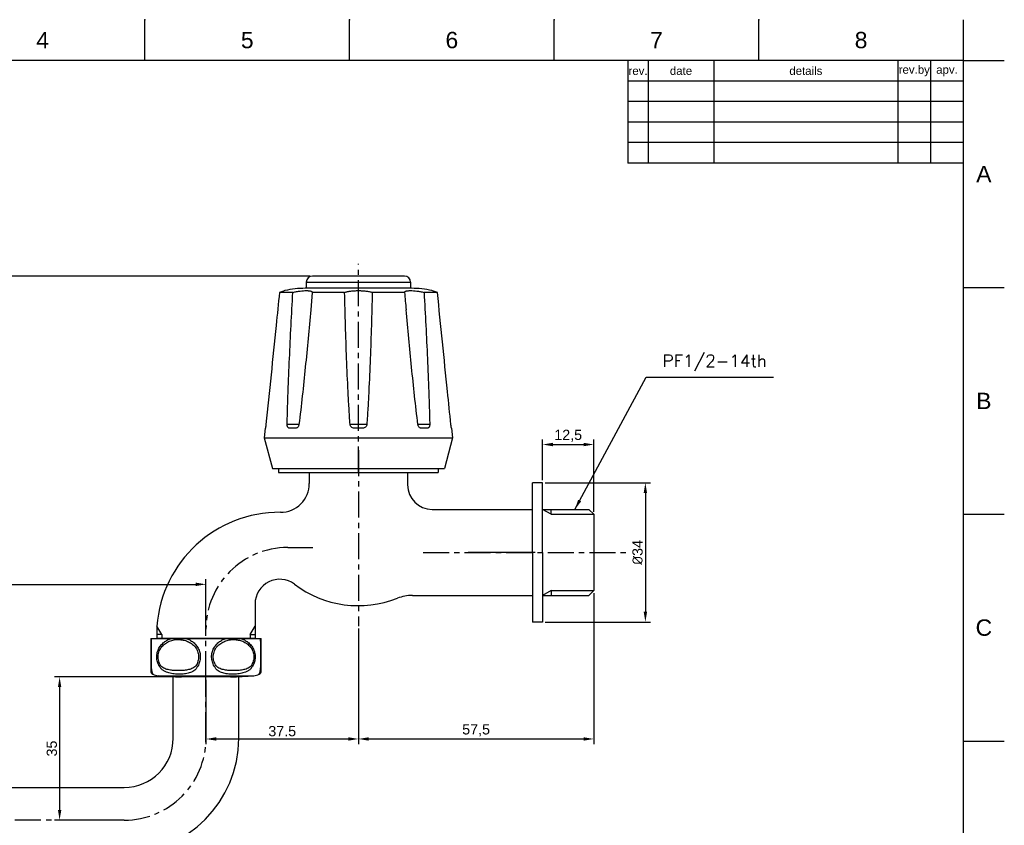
# Model space of a CAD drawing. Header units: millimetres. Extents: x 2354 to 4464, y 361 to 1407.
# Tile 6 of 8: x 2534 to 2774, y 1210 to 1407. Entities that reach past the tile are written whole.
import ezdxf

# ---------------------------------------------------------------- set-up
doc = ezdxf.new("R2010")
doc.units = ezdxf.units.MM
doc.header["$LTSCALE"] = 0.1
doc.linetypes.add('CENTERX2', pattern=[101.6, 63.5, -12.7, 12.7, -12.7])
for name, color, linetype in [('02___PRT_ALL_AXES', 7, 'Continuous'), ('03___PRT_ALL_CURVES', 7, 'Continuous'), ('CENTER', 1, 'CENTERX2'), ('DIM', 3, 'Continuous'), ('FORM', 7, 'Continuous'), ('TEXT', 2, 'Continuous')]:
    doc.layers.add(name, color=color, linetype=linetype)
doc.styles.add('CADSG', font='romans.shx', dxfattribs={"bigfont": 'whgtxt.shx'})
doc.styles.get("Standard").update_dxf_attribs({"font": 'arial_0.ttf'})
doc.dimstyles.new('ISO-25', dxfattribs={"dimtxt": 2.5, "dimasz": 2.5, "dimexe": 1.25, "dimexo": 0.625, "dimtad": 1, "dimtxsty": 'Standard', "dimcen": 2.5, "dimadec": 0, "dimazin": 0, "dimtfac": 1, "dimtmove": 0, "dimatfit": 3, "dimfxl": 1, "dimarcsym": 0})

# ---------------------------------------------------------------- blocks, each defined once
blk = doc.blocks.new('*D182')
at = {"layer": 'Defpoints', "color": 0, "transparency": 16777216}
for p in [(2420.3, 1344.15), (2605.13, 1344.15), (2431.12, 1171.25)]:
    blk.add_point(p, dxfattribs=at)
at = {"layer": 'DIM', "color": 0, "lineweight": -2, "transparency": 16777216}
for p, q in [((2604.5, 1344.15), (2419.05, 1344.15)), ((2420.3, 1173.75), (2420.3, 1341.65)), ((2430.49, 1171.25), (2419.05, 1171.25))]:
    blk.add_line(p, q, dxfattribs=at)
at = {"layer": 'DIM', "color": 0, "transparency": 16777216}
for points in [[(2419.89, 1341.65), (2420.72, 1341.65), (2420.3, 1344.15)], [(2419.89, 1173.75), (2420.72, 1173.75), (2420.3, 1171.25)]]:
    blk.add_solid(points, dxfattribs=at)
at = {"layer": 'DIM', "color": 0, "transparency": 16777216, "insert": (2418.4, 1257.7), "char_height": 2.5, "attachment_point": 5, "rotation": 90}
blk.add_mtext('173', dxfattribs=at)
blk = doc.blocks.new('*D183')
at = {"layer": 'Defpoints', "color": 0, "transparency": 16777216}
for p in [(2579.12, 1268.85), (2579.12, 1255.65), (2439.12, 1191.25)]:
    blk.add_point(p, dxfattribs=at)
at = {"layer": 'DIM', "color": 0, "lineweight": -2, "transparency": 16777216}
for p, q in [((2439.12, 1191.87), (2439.12, 1270.1)), ((2441.62, 1268.85), (2576.62, 1268.85)), ((2579.12, 1256.27), (2579.12, 1270.1))]:
    blk.add_line(p, q, dxfattribs=at)
at = {"layer": 'DIM', "color": 0, "transparency": 16777216}
for points in [[(2441.62, 1269.27), (2441.62, 1268.44), (2439.12, 1268.85)], [(2576.62, 1269.27), (2576.62, 1268.44), (2579.12, 1268.85)]]:
    blk.add_solid(points, dxfattribs=at)
at = {"layer": 'DIM', "color": 0, "transparency": 16777216, "insert": (2509.12, 1270.75), "char_height": 2.5, "attachment_point": 5}
blk.add_mtext('140', dxfattribs=at)
blk = doc.blocks.new('*D184')
at = {"layer": 'Defpoints', "color": 0, "transparency": 16777216}
for p in [(2616.38, 1258.66), (2579.12, 1246.15), (2616.38, 1231.08)]:
    blk.add_point(p, dxfattribs=at)
at = {"layer": 'DIM', "color": 0, "lineweight": -2, "transparency": 16777216}
for p, q in [((2616.38, 1258.03), (2616.38, 1229.83)), ((2579.12, 1245.52), (2579.12, 1229.83)), ((2581.62, 1231.08), (2613.88, 1231.08))]:
    blk.add_line(p, q, dxfattribs=at)
at = {"layer": 'DIM', "color": 0, "transparency": 16777216}
for points in [[(2581.62, 1231.5), (2581.62, 1230.67), (2579.12, 1231.08)], [(2613.88, 1231.5), (2613.88, 1230.67), (2616.38, 1231.08)]]:
    blk.add_solid(points, dxfattribs=at)
at = {"layer": 'DIM', "color": 0, "transparency": 16777216, "insert": (2597.75, 1232.98), "char_height": 2.5, "attachment_point": 5}
blk.add_mtext('37.5', dxfattribs=at)
blk = doc.blocks.new('*D185')
at = {"layer": 'Defpoints', "color": 0, "transparency": 16777216}
for p in [(2673.88, 1267.34), (2616.38, 1258.66), (2673.88, 1231.08)]:
    blk.add_point(p, dxfattribs=at)
at = {"layer": 'DIM', "color": 0, "lineweight": -2, "transparency": 16777216}
for p, q in [((2673.88, 1266.71), (2673.88, 1229.83)), ((2616.38, 1258.03), (2616.38, 1229.83)), ((2618.88, 1231.08), (2671.38, 1231.08))]:
    blk.add_line(p, q, dxfattribs=at)
at = {"layer": 'DIM', "color": 0, "transparency": 16777216}
for points in [[(2618.88, 1231.5), (2618.88, 1230.67), (2616.38, 1231.08)], [(2671.38, 1231.5), (2671.38, 1230.67), (2673.88, 1231.08)]]:
    blk.add_solid(points, dxfattribs=at)
at = {"layer": 'DIM', "color": 0, "transparency": 16777216, "insert": (2645.13, 1233.2), "char_height": 2.5, "attachment_point": 5}
blk.add_mtext('57,5', dxfattribs=at)
blk = doc.blocks.new('*D186')
at = {"layer": 'Defpoints', "color": 0, "transparency": 16777216}
for p in [(2661.38, 1293.65), (2661.38, 1259.65), (2686.49, 1259.65)]:
    blk.add_point(p, dxfattribs=at)
at = {"layer": 'DIM', "color": 0, "lineweight": -2, "transparency": 16777216}
for p, q in [((2662, 1293.65), (2687.74, 1293.65)), ((2686.49, 1291.15), (2686.49, 1262.15)), ((2662, 1259.65), (2687.74, 1259.65))]:
    blk.add_line(p, q, dxfattribs=at)
at = {"layer": 'DIM', "color": 0, "transparency": 16777216}
for points in [[(2686.08, 1291.15), (2686.91, 1291.15), (2686.49, 1293.65)], [(2686.08, 1262.15), (2686.91, 1262.15), (2686.49, 1259.65)]]:
    blk.add_solid(points, dxfattribs=at)
at = {"layer": 'DIM', "color": 0, "transparency": 16777216, "insert": (2684.59, 1276.65), "char_height": 2.5, "attachment_point": 5, "rotation": 90}
blk.add_mtext('{\\fISOCPEUR|b0|i0|c0|p34;%%C}34', dxfattribs=at)
blk = doc.blocks.new('*D187')
at = {"layer": 'Defpoints', "color": 0, "transparency": 16777216}
for p in [(2673.88, 1303), (2661.38, 1293.65), (2673.88, 1285.96)]:
    blk.add_point(p, dxfattribs=at)
at = {"layer": 'DIM', "color": 0, "lineweight": -2, "transparency": 16777216}
for p, q in [((2661.38, 1294.27), (2661.38, 1304.25)), ((2673.88, 1286.58), (2673.88, 1304.25)), ((2663.88, 1303), (2671.38, 1303))]:
    blk.add_line(p, q, dxfattribs=at)
at = {"layer": 'DIM', "color": 0, "transparency": 16777216}
for points in [[(2663.88, 1303.42), (2663.88, 1302.58), (2661.38, 1303)], [(2671.38, 1303.42), (2671.38, 1302.58), (2673.88, 1303)]]:
    blk.add_solid(points, dxfattribs=at)
at = {"layer": 'DIM', "color": 0, "transparency": 16777216, "insert": (2667.63, 1305.13), "char_height": 2.5, "attachment_point": 5}
blk.add_mtext('12,5', dxfattribs=at)
blk = doc.blocks.new('*D188')
at = {"layer": 'Defpoints', "color": 0, "transparency": 16777216}
for p in [(2579.12, 1246.25), (2543.35, 1211.25), (2559.12, 1211.25)]:
    blk.add_point(p, dxfattribs=at)
at = {"layer": 'DIM', "color": 0, "lineweight": -2, "transparency": 16777216}
for p, q in [((2578.49, 1246.25), (2542.1, 1246.25)), ((2543.35, 1243.75), (2543.35, 1213.75)), ((2558.49, 1211.25), (2542.1, 1211.25))]:
    blk.add_line(p, q, dxfattribs=at)
at = {"layer": 'DIM', "color": 0, "transparency": 16777216}
for points in [[(2542.94, 1243.75), (2543.77, 1243.75), (2543.35, 1246.25)], [(2542.94, 1213.75), (2543.77, 1213.75), (2543.35, 1211.25)]]:
    blk.add_solid(points, dxfattribs=at)
at = {"layer": 'DIM', "color": 0, "transparency": 16777216, "insert": (2541.45, 1228.75), "char_height": 2.5, "attachment_point": 5, "rotation": 90}
blk.add_mtext('35', dxfattribs=at)

msp = doc.modelspace()

# ---------------------------------------------------------------- linework, layer by layer
for p, q in [((2564.203, 1396.754), (2564.203, 1406.754)), ((2614.203, 1396.754), (2614.203, 1406.754)), ((2664.203, 1396.754), (2664.203, 1406.754)), ((2714.203, 1396.754), (2714.203, 1406.754)), ((2764.203, 1396.754), (2764.203, 1406.754)), ((2764.203, 1396.754), (2364.203, 1396.754)), ((2764.203, 1119.754), (2764.203, 1396.754)), ((2764.203, 1396.754), (2774.203, 1396.754)), ((2764.203, 1341.354), (2774.203, 1341.354)), ((2604.375, 1296.147), (2604.375, 1293.462)), ((2628.375, 1296.147), (2628.375, 1293.147)), ((2658.875, 1276.647), (2658.875, 1293.647)), ((2661.375, 1276.647), (2661.375, 1293.647)), ((2634.375, 1287.147), (2658.875, 1287.147)), ((2663.436, 1285.957), (2661.375, 1287.147)), ((2661.375, 1287.147), (2672.685, 1287.147)), ((2663.436, 1285.957), (2663.436, 1287.147)), ((2663.436, 1285.957), (2673.875, 1285.957)), ((2672.685, 1287.147), (2673.875, 1285.957)), ((2673.875, 1285.957), (2673.875, 1267.337)), ((2764.203, 1285.954), (2774.203, 1285.954)), ((2658.875, 1276.647), (2658.875, 1259.647)), ((2661.375, 1276.647), (2661.375, 1259.647)), ((2629.557, 1266.147), (2658.875, 1266.147)), ((2663.436, 1267.337), (2661.375, 1266.147)), ((2661.375, 1266.147), (2672.685, 1266.147)), ((2663.436, 1267.337), (2673.875, 1267.337)), ((2663.436, 1267.337), (2663.436, 1266.147)), ((2672.685, 1266.147), (2673.875, 1267.337)), ((2591.12, 1264.089), (2591.12, 1255.647)), ((2567.12, 1258.647), (2567.12, 1255.647)), ((2568.31, 1256.586), (2567.12, 1258.647)), ((2589.93, 1256.586), (2591.12, 1258.647)), ((2568.31, 1256.586), (2567.12, 1256.586)), ((2568.31, 1256.586), (2568.31, 1255.647)), ((2589.93, 1256.586), (2589.93, 1255.647)), ((2589.93, 1256.586), (2591.12, 1256.586)), ((2591.12, 1255.647), (2567.12, 1255.647)), ((2764.203, 1230.554), (2774.203, 1230.554))]:
    msp.add_line(p, q)
at = {"color": 7, "linetype": 'Continuous'}
for p, q in [((2629.375, 1341.147), (2603.375, 1341.147)), ((2565.62, 1255.36), (2565.62, 1247.777)), ((2565.66, 1255.647), (2592.579, 1255.647)), ((2592.62, 1247.777), (2592.62, 1255.36)), ((2565.72, 1249.238), (2565.724, 1248.941)), ((2565.724, 1248.941), (2565.727, 1248.662)), ((2592.512, 1248.662), (2592.515, 1248.935)), ((2567.414, 1246.522), (2590.825, 1246.522)), ((2587.12, 1246.245), (2571.12, 1246.245)), ((2571.12, 1231.245), (2571.12, 1246.245)), ((2585.12, 1246.245), (2573.12, 1246.245)), ((2587.12, 1231.245), (2587.12, 1246.245)), ((2459.12, 1219.245), (2559.12, 1219.245))]:
    msp.add_line(p, q, dxfattribs=at)
at = {"ltscale": 5}
for p, q in [((2661.375, 1293.647), (2658.875, 1293.647)), ((2661.375, 1259.647), (2658.875, 1259.647))]:
    msp.add_line(p, q, dxfattribs=at)
at = {"color": 7, "linetype": 'Continuous'}
for centre, radius, start, end in [((2603.375, 1318.894), 22.253, 90, 102.87949), ((2629.375, 1318.894), 22.253, 77.12051, 90), ((2566.62, 1255.36), 1, 163.3261, 180), ((2648.563, 1252.953), 82.835, 178.1367, 178.41404), ((2505.827, 1252.844), 86.685, 1.55932, 1.85273), ((2591.62, 1255.36), 1, 0, 16.67379), ((2566.62, 1247.777), 1, 180, 240.42688), ((2567.607, 1249.516), 3, 240.42688, 266.32259), ((2579.12, 1428.647), 182.5, 266.32259, 268.11596), ((2579.12, 1428.647), 182.5, 271.88404, 273.67741), ((2590.632, 1249.516), 3, 273.67741, 299.57312), ((2591.62, 1247.777), 1, 299.57312, 0), ((2559.12, 1231.245), 28, 270, 0), ((2559.12, 1231.245), 12, 270, 0)]:
    msp.add_arc(centre, radius, start, end, dxfattribs=at)
for centre, radius, start, end in [((2597.375, 1293.462), 7, 269.60403, 0), ((2634.375, 1293.147), 6, 180, 270), ((2597.177, 1256.315), 30.148, 89.71479, 175.56333), ((2597.12, 1264.089), 6, 53.00532, 180), ((2616.375, 1289.647), 26, 233.00532, 291.47842), ((2629.557, 1256.147), 10, 90, 111.47842)]:
    msp.add_arc(centre, radius, start, end)
for points, knots in [([(2565.76, 1255.246), (2565.738, 1254.423), (2565.706, 1252.421), (2565.708, 1250.418), (2565.72, 1249.238)], [0, 0, 0, 0, 0.4108231, 1, 1, 1, 1]), ([(2567.867, 1248.662), (2567.657, 1248.97), (2567.308, 1249.649), (2567.058, 1250.772), (2567.113, 1251.929), (2567.464, 1253.019), (2568.06, 1253.963), (2568.832, 1254.723), (2569.72, 1255.29), (2570.364, 1255.548), (2570.691, 1255.647)], [0, 0, 0, 0, 0.1270629, 0.2570966, 0.3880143, 0.5172096, 0.6429835, 0.7649776, 0.8837213, 1, 1, 1, 1]), ([(2568.116, 1248.947), (2567.877, 1249.287), (2567.496, 1250.058), (2567.339, 1251.343), (2567.627, 1252.6), (2568.286, 1253.664), (2569.186, 1254.464), (2570.547, 1255.173), (2571.696, 1255.368), (2572.442, 1255.359)], [0, 0, 0, 0, 0.129833, 0.2632813, 0.3960338, 0.5243722, 0.6476967, 0.7672833, 1, 1, 1, 1]), ([(2572.442, 1255.359), (2572.416, 1255.384), (2572.318, 1255.481), (2572.22, 1255.577), (2572.146, 1255.647)], [0, 0, 0, 0, 0.2597354, 1, 1, 1, 1]), ([(2572.442, 1255.359), (2572.809, 1255.355), (2573.548, 1255.28), (2574.624, 1254.959), (2575.632, 1254.407), (2576.503, 1253.601), (2577.134, 1252.54), (2577.4, 1251.299), (2577.235, 1250.038), (2576.858, 1249.281), (2576.623, 1248.947)], [0, 0, 0, 0, 0.1162636, 0.2335866, 0.3532043, 0.4766051, 0.6049657, 0.7375393, 0.8705742, 1, 1, 1, 1]), ([(2574.201, 1255.647), (2574.524, 1255.548), (2575.16, 1255.29), (2576.035, 1254.722), (2576.793, 1253.961), (2577.376, 1253.015), (2577.718, 1251.927), (2577.771, 1250.772), (2577.527, 1249.65), (2577.185, 1248.971), (2576.98, 1248.662)], [0, 0, 0, 0, 0.1157433, 0.2337993, 0.3553114, 0.4810596, 0.6107152, 0.7423073, 0.872858, 1, 1, 1, 1]), ([(2581.259, 1248.662), (2581.053, 1248.971), (2580.711, 1249.651), (2580.468, 1250.774), (2580.522, 1251.929), (2580.865, 1253.018), (2581.448, 1253.963), (2582.206, 1254.724), (2583.082, 1255.292), (2583.719, 1255.548), (2584.042, 1255.647)], [0, 0, 0, 0, 0.1271975, 0.2578149, 0.3894469, 0.5190814, 0.6447875, 0.7662607, 0.8842838, 1, 1, 1, 1]), ([(2581.616, 1248.947), (2581.378, 1249.286), (2580.997, 1250.056), (2580.839, 1251.337), (2581.124, 1252.592), (2581.779, 1253.655), (2582.675, 1254.456), (2583.704, 1254.996), (2584.8, 1255.301), (2585.55, 1255.362), (2585.922, 1255.359)], [0, 0, 0, 0, 0.1296714, 0.2629538, 0.3955599, 0.5237786, 0.6469946, 0.7664686, 0.8837267, 1, 1, 1, 1]), ([(2585.922, 1255.359), (2586.29, 1255.357), (2586.845, 1255.301), (2587.565, 1255.126), (2588.274, 1254.876), (2589.121, 1254.415), (2589.996, 1253.609), (2590.631, 1252.548), (2590.9, 1251.305), (2590.736, 1250.041), (2590.358, 1249.282), (2590.123, 1248.947)], [0, 0, 0, 0, 0.1162577, 0.1747856, 0.233706, 0.3532891, 0.4766465, 0.6049689, 0.7375273, 0.8705684, 1, 1, 1, 1]), ([(2587.548, 1255.647), (2587.874, 1255.548), (2588.519, 1255.29), (2589.407, 1254.723), (2590.18, 1253.962), (2590.775, 1253.018), (2591.126, 1251.928), (2591.181, 1250.771), (2590.931, 1249.648), (2590.582, 1248.97), (2590.372, 1248.662)], [0, 0, 0, 0, 0.1163218, 0.2350908, 0.3571152, 0.4829217, 0.6121335, 0.7430141, 0.8729873, 1, 1, 1, 1]), ([(2592.515, 1248.935), (2592.53, 1250.146), (2592.534, 1252.236), (2592.504, 1254.325), (2592.48, 1255.203)], [0, 0, 0, 0, 0.5797325, 1, 1, 1, 1]), ([(2592.62, 1255.261), (2592.62, 1255.33), (2592.6, 1255.467), (2592.54, 1255.592), (2592.502, 1255.647)], [0, 0, 0, 0, 0.5082748, 1, 1, 1, 1]), ([(2576.623, 1248.947), (2576.508, 1248.785), (2576.21, 1248.518), (2575.693, 1248.253), (2575.152, 1248.072), (2574.42, 1247.908), (2573.489, 1247.801), (2572.369, 1247.765), (2571.25, 1247.801), (2570.319, 1247.908), (2569.586, 1248.072), (2569.046, 1248.253), (2568.529, 1248.518), (2568.231, 1248.785), (2568.116, 1248.947)], [0, 0, 0, 0, 0.0654984, 0.1288623, 0.191307, 0.2533156, 0.3767636, 0.5000175, 0.6232712, 0.7467184, 0.808727, 0.8711671, 0.9345235, 1, 1, 1, 1]), ([(2590.123, 1248.947), (2590.009, 1248.785), (2589.71, 1248.518), (2589.193, 1248.253), (2588.653, 1248.072), (2587.92, 1247.908), (2586.989, 1247.801), (2585.87, 1247.765), (2584.75, 1247.801), (2583.82, 1247.907), (2583.087, 1248.072), (2582.546, 1248.253), (2582.029, 1248.518), (2581.731, 1248.785), (2581.616, 1248.947)], [0, 0, 0, 0, 0.0654894, 0.12885, 0.1912889, 0.2532938, 0.3767351, 0.4999828, 0.6232304, 0.7466716, 0.8086768, 0.8711176, 0.934473, 1, 1, 1, 1]), ([(2565.727, 1248.662), (2565.742, 1248.48), (2565.776, 1248.163), (2565.846, 1247.749), (2565.918, 1247.446), (2565.985, 1247.231), (2566.041, 1247.083), (2566.085, 1246.988), (2566.11, 1246.935), (2566.123, 1246.913), (2566.126, 1246.907)], [0, 0, 0, 0, 0.3016636, 0.5287385, 0.6958863, 0.8167533, 0.9016391, 0.957715, 0.9896368, 1, 1, 1, 1]), ([(2576.98, 1248.662), (2576.883, 1248.464), (2576.631, 1248.108), (2576.142, 1247.701), (2575.603, 1247.407), (2574.846, 1247.131), (2573.845, 1246.947), (2572.611, 1246.886), (2571.345, 1246.951), (2570.281, 1247.135), (2569.445, 1247.408), (2568.838, 1247.699), (2568.28, 1248.1), (2567.982, 1248.46), (2567.867, 1248.662)], [0, 0, 0, 0, 0.0647829, 0.1261311, 0.1856338, 0.244423, 0.3623697, 0.4830631, 0.6071652, 0.7344472, 0.7992892, 0.8649868, 0.931744, 1, 1, 1, 1]), ([(2590.372, 1248.662), (2590.257, 1248.46), (2589.959, 1248.1), (2589.401, 1247.699), (2588.794, 1247.408), (2587.958, 1247.135), (2586.894, 1246.951), (2585.628, 1246.886), (2584.394, 1246.947), (2583.393, 1247.131), (2582.636, 1247.407), (2582.097, 1247.701), (2581.608, 1248.107), (2581.356, 1248.464), (2581.259, 1248.662)], [0, 0, 0, 0, 0.0682654, 0.1350354, 0.2007321, 0.2655697, 0.3928443, 0.5169391, 0.637625, 0.7555639, 0.8143488, 0.8738448, 0.9351919, 1, 1, 1, 1]), ([(2592.113, 1246.907), (2592.114, 1246.91), (2592.12, 1246.919), (2592.131, 1246.941), (2592.15, 1246.979), (2592.191, 1247.067), (2592.258, 1247.237), (2592.304, 1247.393), (2592.329, 1247.49)], [0, 0, 0, 0, 0.0130134, 0.0525188, 0.1198944, 0.2175065, 0.5185809, 1, 1, 1, 1]), ([(2592.329, 1247.49), (2592.369, 1247.644), (2592.448, 1248.032), (2592.493, 1248.426), (2592.512, 1248.662)], [0, 0, 0, 0, 0.4016181, 1, 1, 1, 1])]:
    msp.add_open_spline(points, degree=3, knots=knots, dxfattribs=at)
for p in [(2564.203, 1406.754), (2614.203, 1406.754), (2664.203, 1406.754), (2714.203, 1406.754), (2764.203, 1341.354), (2764.203, 1285.954), (2764.203, 1230.554)]:
    msp.add_point(p)
at = {"layer": '02___PRT_ALL_AXES', "color": 7, "linetype": 'Continuous'}
for p, q in [((2603.625, 1342.647), (2603.625, 1341.147)), ((2603.625, 1342.647), (2629.125, 1342.647)), ((2627.625, 1344.147), (2605.125, 1344.147)), ((2629.125, 1342.647), (2629.125, 1341.147)), ((2600.344, 1340.147), (2597.071, 1340.147)), ((2605.106, 1340.147), (2604.728, 1335.904)), ((2613.008, 1340.147), (2605.106, 1340.147)), ((2627.644, 1340.147), (2619.743, 1340.147)), ((2635.68, 1340.147), (2632.407, 1340.147)), ((2593.599, 1306.977), (2593.375, 1304.647)), ((2593.623, 1306.977), (2593.599, 1306.977)), ((2601.841, 1307.887), (2598.952, 1307.887)), ((2601.035, 1306.977), (2599.539, 1306.977)), ((2618.418, 1307.887), (2614.332, 1307.887)), ((2617.433, 1306.977), (2615.317, 1306.977)), ((2633.799, 1307.887), (2630.909, 1307.887)), ((2633.211, 1306.977), (2631.715, 1306.977)), ((2639.152, 1306.977), (2639.127, 1306.977)), ((2639.152, 1306.977), (2639.375, 1304.647)), ((2593.375, 1304.647), (2595.375, 1297.147)), ((2593.375, 1304.647), (2639.375, 1304.647)), ((2639.375, 1304.647), (2637.375, 1297.147)), ((2595.375, 1297.147), (2637.375, 1297.147)), ((2596.875, 1297.147), (2596.875, 1296.147)), ((2635.875, 1297.147), (2635.875, 1296.147)), ((2596.875, 1296.147), (2635.875, 1296.147)), ((2573.12, 1246.245), (2567.414, 1246.522)), ((2585.12, 1246.245), (2590.825, 1246.522))]:
    msp.add_line(p, q, dxfattribs=at)
for centre, radius, start, end in [((2605.125, 1342.647), 1.5, 90, 180), ((2627.625, 1342.647), 1.5, 0, 90), ((2603.375, 1318.894), 22.253, 90, 102.87949), ((2629.375, 1318.894), 22.253, 77.12051, 90), ((4369.23, 1493.304), 1748.307, 185.025741, 185.164862)]:
    msp.add_arc(centre, radius, start, end, dxfattribs=at)
for points, knots in [([(2598.415, 1340.587), (2598.297, 1340.553), (2597.846, 1340.416), (2597.399, 1340.265), (2597.071, 1340.147)], [0, 0, 0, 0, 0.2604452, 1, 1, 1, 1]), ([(2600.344, 1340.147), (2600.644, 1340.222), (2601.239, 1340.35), (2602.111, 1340.486), (2602.92, 1340.566), (2603.54, 1340.591), (2603.979, 1340.583), (2604.259, 1340.565), (2604.503, 1340.533), (2604.707, 1340.488), (2604.872, 1340.429), (2604.997, 1340.354), (2605.08, 1340.259), (2605.103, 1340.183), (2605.106, 1340.147)], [0, 0, 0, 0, 0.1874341, 0.3673984, 0.5332486, 0.6788115, 0.7423441, 0.7989975, 0.8484226, 0.8904726, 0.925341, 0.953812, 0.9776699, 1, 1, 1, 1]), ([(2613.008, 1340.147), (2613.242, 1340.228), (2613.753, 1340.362), (2614.569, 1340.494), (2615.455, 1340.57), (2616.375, 1340.595), (2617.296, 1340.57), (2618.181, 1340.494), (2618.998, 1340.362), (2619.508, 1340.228), (2619.743, 1340.147)], [0, 0, 0, 0, 0.1093438, 0.2316322, 0.3633527, 0.5000009, 0.636649, 0.7683691, 0.8906567, 1, 1, 1, 1]), ([(2627.644, 1340.147), (2627.648, 1340.183), (2627.671, 1340.259), (2627.754, 1340.354), (2627.879, 1340.429), (2628.044, 1340.488), (2628.248, 1340.533), (2628.491, 1340.565), (2628.771, 1340.583), (2629.211, 1340.591), (2629.831, 1340.566), (2630.64, 1340.486), (2631.512, 1340.35), (2632.106, 1340.222), (2632.407, 1340.147)], [0, 0, 0, 0, 0.0223301, 0.0461879, 0.0746588, 0.1095274, 0.1515776, 0.2010028, 0.2576565, 0.3211894, 0.466753, 0.6326035, 0.8125672, 1, 1, 1, 1]), ([(2635.68, 1340.147), (2635.352, 1340.265), (2634.905, 1340.416), (2634.453, 1340.553), (2634.336, 1340.587)], [0, 0, 0, 0, 0.7395403, 1, 1, 1, 1]), ([(2597.071, 1340.147), (2596.798, 1337.457), (2595.706, 1326.703), (2594.607, 1315.95), (2593.778, 1307.887)], [0, 0, 0, 0, 0.2501444, 1, 1, 1, 1]), ([(2598.952, 1307.887), (2598.981, 1309.229), (2599.054, 1311.915), (2599.236, 1317.29), (2599.516, 1324.011), (2599.907, 1332.078), (2600.195, 1337.457), (2600.344, 1340.147)], [0, 0, 0, 0, 0.1247655, 0.2496375, 0.4995901, 0.7497302, 1, 1, 1, 1]), ([(2614.332, 1307.887), (2614.236, 1309.229), (2614.062, 1311.914), (2613.769, 1317.287), (2613.478, 1324.008), (2613.209, 1332.076), (2613.07, 1337.456), (2613.008, 1340.147)], [0, 0, 0, 0, 0.1249939, 0.2499892, 0.4999842, 0.7499878, 1, 1, 1, 1]), ([(2619.743, 1340.147), (2619.681, 1337.456), (2619.541, 1332.076), (2619.272, 1324.008), (2618.982, 1317.287), (2618.689, 1311.914), (2618.515, 1309.229), (2618.418, 1307.887)], [0, 0, 0, 0, 0.2500121, 0.5000157, 0.7500106, 0.875006, 1, 1, 1, 1]), ([(2632.407, 1340.147), (2632.556, 1337.457), (2632.843, 1332.078), (2633.234, 1324.011), (2633.515, 1317.29), (2633.697, 1311.915), (2633.769, 1309.229), (2633.799, 1307.887)], [0, 0, 0, 0, 0.2502698, 0.5004099, 0.7503625, 0.8752345, 1, 1, 1, 1]), ([(2638.972, 1307.887), (2638.696, 1310.572), (2637.593, 1321.325), (2636.497, 1332.079), (2635.68, 1340.147)], [0, 0, 0, 0, 0.2497792, 1, 1, 1, 1]), ([(2604.728, 1335.904), (2604.517, 1333.567), (2604.084, 1328.894), (2603.399, 1321.887), (2602.665, 1314.883), (2602.129, 1310.217), (2601.841, 1307.887)], [0, 0, 0, 0, 0.2498982, 0.4998561, 0.7498851, 1, 1, 1, 1]), ([(2630.909, 1307.887), (2630.621, 1310.218), (2630.085, 1314.886), (2629.351, 1321.894), (2628.665, 1328.905), (2628.233, 1333.58), (2628.021, 1335.918)], [0, 0, 0, 0, 0.2501147, 0.5001438, 0.7501017, 1, 1, 1, 1]), ([(2593.778, 1307.887), (2593.772, 1307.826), (2593.759, 1307.708), (2593.737, 1307.537), (2593.714, 1307.381), (2593.692, 1307.246), (2593.673, 1307.148), (2593.659, 1307.083), (2593.65, 1307.046), (2593.642, 1307.017), (2593.635, 1306.996), (2593.63, 1306.983), (2593.625, 1306.977), (2593.623, 1306.977)], [0, 0, 0, 0, 0.1974818, 0.3855511, 0.5575796, 0.7075844, 0.8302542, 0.8799689, 0.9213474, 0.9540815, 0.9779828, 0.9930444, 1, 1, 1, 1]), ([(2599.539, 1306.977), (2599.498, 1306.977), (2599.414, 1306.988), (2599.253, 1307.059), (2599.123, 1307.2), (2599.034, 1307.376), (2598.965, 1307.592), (2598.949, 1307.768), (2598.952, 1307.887)], [0, 0, 0, 0, 0.1032814, 0.2080034, 0.4356397, 0.5643154, 0.7025229, 1, 1, 1, 1]), ([(2601.193, 1306.999), (2601.18, 1306.995), (2601.128, 1306.982), (2601.075, 1306.977), (2601.035, 1306.977)], [0, 0, 0, 0, 0.2545889, 1, 1, 1, 1]), ([(2601.841, 1307.887), (2601.829, 1307.782), (2601.778, 1307.579), (2601.635, 1307.311), (2601.438, 1307.106), (2601.275, 1307.021), (2601.193, 1306.999)], [0, 0, 0, 0, 0.2729683, 0.5357381, 0.7792088, 1, 1, 1, 1]), ([(2615.317, 1306.977), (2615.195, 1306.977), (2614.947, 1307.022), (2614.628, 1307.22), (2614.405, 1307.522), (2614.341, 1307.765), (2614.332, 1307.887)], [0, 0, 0, 0, 0.2508325, 0.5007551, 0.7502182, 1, 1, 1, 1]), ([(2618.418, 1307.887), (2618.41, 1307.765), (2618.346, 1307.522), (2618.123, 1307.22), (2617.804, 1307.022), (2617.556, 1306.977), (2617.433, 1306.977)], [0, 0, 0, 0, 0.2497832, 0.4992468, 0.7491686, 1, 1, 1, 1]), ([(2631.558, 1306.999), (2631.475, 1307.021), (2631.312, 1307.106), (2631.116, 1307.311), (2630.972, 1307.579), (2630.922, 1307.782), (2630.909, 1307.887)], [0, 0, 0, 0, 0.2207987, 0.4642729, 0.7270392, 1, 1, 1, 1]), ([(2631.715, 1306.977), (2631.702, 1306.977), (2631.649, 1306.979), (2631.596, 1306.988), (2631.558, 1306.999)], [0, 0, 0, 0, 0.2463239, 1, 1, 1, 1]), ([(2633.799, 1307.887), (2633.801, 1307.768), (2633.785, 1307.592), (2633.717, 1307.376), (2633.628, 1307.2), (2633.497, 1307.059), (2633.336, 1306.988), (2633.253, 1306.977), (2633.211, 1306.977)], [0, 0, 0, 0, 0.2974786, 0.4356865, 0.5643622, 0.7919976, 0.8967188, 1, 1, 1, 1]), ([(2639.127, 1306.977), (2639.125, 1306.977), (2639.12, 1306.983), (2639.115, 1306.996), (2639.108, 1307.017), (2639.1, 1307.046), (2639.091, 1307.083), (2639.077, 1307.148), (2639.059, 1307.246), (2639.036, 1307.381), (2639.014, 1307.537), (2638.992, 1307.708), (2638.979, 1307.826), (2638.972, 1307.887)], [0, 0, 0, 0, 0.0069556, 0.0220173, 0.0459188, 0.0786533, 0.1200321, 0.1697473, 0.2924177, 0.4424227, 0.6144509, 0.8025189, 1, 1, 1, 1])]:
    msp.add_open_spline(points, degree=3, knots=knots, dxfattribs=at)
at = {"layer": '03___PRT_ALL_CURVES', "color": 1, "linetype": 'CENTERX2'}
for p, q in [((2579.12, 1231.245), (2579.12, 1246.245)), ((2559.12, 1211.245), (2459.12, 1211.245))]:
    msp.add_line(p, q, dxfattribs=at)
msp.add_arc((2559.12, 1231.245), 20, 270, 0, dxfattribs=at)
at = {"layer": 'CENTER'}
for p, q in [((2616.375, 1296.147), (2616.375, 1347.147)), ((2616.375, 1301.647), (2616.375, 1258.657)), ((2599.12, 1277.863), (2605.27, 1277.863)), ((2632.165, 1276.647), (2681.738, 1276.647)), ((2579.12, 1246.147), (2579.12, 1257.863))]:
    msp.add_line(p, q, dxfattribs=at)
at = {"layer": 'CENTER', "ltscale": 5}
msp.add_line((2659.564, 1276.647), (2643.185, 1276.647), dxfattribs=at)
at = {"layer": 'CENTER'}
msp.add_arc((2599.12, 1257.863), 20, 90, 180, dxfattribs=at)
at = {"layer": 'FORM'}
for p, q in [((2682.203, 1396.754), (2682.203, 1371.754)), ((2687.203, 1396.754), (2687.203, 1371.754)), ((2703.203, 1396.754), (2703.203, 1371.754)), ((2748.203, 1396.754), (2748.203, 1371.754)), ((2756.203, 1396.754), (2756.203, 1371.754)), ((2764.203, 1391.754), (2682.203, 1391.754)), ((2764.203, 1386.754), (2682.203, 1386.754)), ((2764.203, 1381.754), (2682.203, 1381.754)), ((2764.203, 1376.754), (2682.203, 1376.754)), ((2764.203, 1371.754), (2682.203, 1371.754))]:
    msp.add_line(p, q, dxfattribs=at)

# ---------------------------------------------------------------- texts
at = {"char_height": 4, "attachment_point": 5}
for s, width, insert in [('4', 50, (2539.203, 1401.754)), ('5', 50, (2589.203, 1401.754)), ('6', 50, (2639.203, 1401.754)), ('7', 50, (2689.203, 1401.754)), ('8', 50, (2739.203, 1401.754)), ('A', 10, (2769.203, 1369.054)), ('B', 10, (2769.203, 1313.654)), ('C', 10, (2769.203, 1258.254))]:
    msp.add_mtext_dynamic_manual_height_columns(s, width=width, gutter_width=12.5, heights=[0], dxfattribs=dict(at, insert=insert))
at = {"layer": 'DIM', "color": 2, "insert": (2690.69, 1320.937), "char_height": 3, "attachment_point": 7, "style": 'CADSG'}
msp.add_mtext('PF1/2-14th', dxfattribs=at)
at = {"layer": 'TEXT', "char_height": 2, "attachment_point": 5}
for s, width, insert in [('rev.', 5, (2684.703, 1394.254)), ('date', 16, (2695.203, 1394.254)), ('details', 45, (2725.703, 1394.254)), ('rev.by', 8, (2752.203, 1394.254)), ('apv.', 8, (2760.203, 1394.254))]:
    msp.add_mtext_dynamic_manual_height_columns(s, width=width, gutter_width=12.5, heights=[0], dxfattribs=dict(at, insert=insert))

# ---------------------------------------------------------------- dimensions: what is measured, and where the dimension line sits
at = {"layer": 'DIM'}
for base, p1, p2, text, picture, middle in [((2420.302, 1344.147), (2431.12, 1171.245), (2605.125, 1344.147), '173', '*D182', (2418.4, 1257.696)), ((2686.493, 1259.647), (2661.375, 1293.647), (2661.375, 1259.647), '{\\fISOCPEUR|b0|i0|c0|p34;%%C}<>', '*D186', (2684.59, 1276.647)), ((2543.354, 1211.245), (2579.12, 1246.245), (2559.12, 1211.245), '35', '*D188', (2541.452, 1228.745))]:
    dim = msp.add_linear_dim(base=base, p1=p1, p2=p2, angle=90, text=text, dimstyle='ISO-25', dxfattribs=at)
    dim.commit()
    dim.dimension.update_dxf_attribs({"geometry": picture, "text_midpoint": middle})
for base, p1, p2, picture, middle in [((2673.875, 1303.001), (2661.375, 1293.647), (2673.875, 1285.957), '*D187', (2667.625, 1305.129)), ((2673.875, 1231.082), (2616.375, 1258.657), (2673.875, 1267.337), '*D185', (2645.125, 1233.204))]:
    dim = msp.add_linear_dim(base=base, p1=p1, p2=p2, dimstyle='ISO-25', dxfattribs=at)
    dim.commit()
    dim.dimension.update_dxf_attribs({"geometry": picture, "text_midpoint": middle})
for base, p1, p2, text, picture, middle in [((2579.12, 1268.853), (2439.12, 1191.245), (2579.12, 1255.647), '140', '*D183', (2509.12, 1270.754)), ((2616.375, 1231.082), (2579.12, 1246.147), (2616.375, 1258.657), '37.5', '*D184', (2597.747, 1232.984))]:
    dim = msp.add_linear_dim(base=base, p1=p1, p2=p2, text=text, dimstyle='ISO-25', dxfattribs=at)
    dim.commit()
    dim.dimension.update_dxf_attribs({"geometry": picture, "text_midpoint": middle})

# ---------------------------------------------------------------- leaders
at = {"layer": 'DIM', "annotation_type": 0, "has_hookline": 1, "hookline_direction": 0, "text_width": 27.143}
msp.add_leader([(2669.254, 1287.118), (2686.69, 1319.437), (2689.19, 1319.437)], dimstyle='ISO-25', override={"dimgap": 1.5, "dimtad": 1}, dxfattribs=at)

doc.saveas('drawing.dxf')
